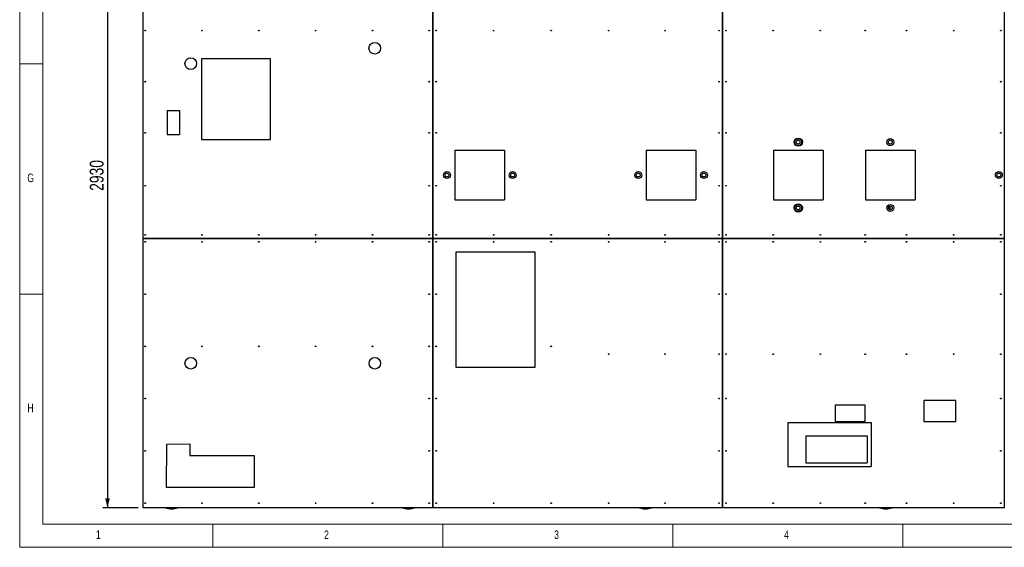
# Model space of a CAD drawing. Header units: millimetres. Extents: x 5 to 589, y 5 to 415.
# Tile 1 of 106: x 5 to 219, y 5 to 120. Entities that reach past the tile are written whole.
import ezdxf

# ---------------------------------------------------------------- set-up
doc = ezdxf.new("R2010")
doc.units = ezdxf.units.MM
doc.layers.add('COTES', color=1, linetype='Continuous')
doc.layers.add('NOTES', color=6, linetype='Continuous')
doc.layers.add('TRAIT-FORT', color=4, linetype='Continuous', lineweight=25)
doc.styles.add('SLDTEXTSTYLE0', font='TXT', dxfattribs={"width": 0.75})
doc.dimstyles.new('SLDDIMSTYLE0', dxfattribs={"dimtxt": 3, "dimasz": 2, "dimexe": 0, "dimexo": 0.0625, "dimgap": 0.75, "dimtad": 1, "dimlfac": 20, "dimrnd": 1e-09, "dimzin": 12, "dimdsep": 46, "dimtxsty": 'SLDTEXTSTYLE0', "dimsah": 1, "dimcen": 0.09, "dimadec": 0, "dimazin": 3, "dimtfac": 1, "dimtofl": 0, "dimtmove": 0, "dimatfit": 3, "dimfxl": 1, "dimfrac": 2, "dimtolj": 1, "dimtzin": 12, "dimarcsym": 0})

# ---------------------------------------------------------------- blocks, each defined once
blk = doc.blocks.new('_D_3')
at = {"layer": 'COTES', "color": 1, "transparency": 16777216}
for p, q in [((30.77, 160.1), (23.09, 160.1)), ((24.09, 160.1), (24.09, 13.6)), ((30.77, 13.6), (23.09, 13.6))]:
    blk.add_line(p, q, dxfattribs=at)
for points in [[(24.09, 160.1), (23.59, 158.1), (24.59, 158.1)], [(24.09, 13.6), (24.59, 15.6), (23.59, 15.6)]]:
    blk.add_solid(points, dxfattribs=at)
at = {"layer": 'COTES', "color": 1, "transparency": 16777216, "insert": (20.23, 82.42), "char_height": 3, "attachment_point": 1, "rotation": 90, "style": 'SLDTEXTSTYLE0'}
blk.add_mtext('2930', dxfattribs=at)

msp = doc.modelspace()

# ---------------------------------------------------------------- linework, layer by layer
at = {"color": 7, "linetype": 'Continuous', "lineweight": 18}
for p, q in [((5, 415), (5, 5)), ((10, 410), (10, 10)), ((5, 110), (10, 110)), ((10, 60), (5, 60)), ((10, 10), (584, 10)), ((47, 5), (47, 10)), ((97, 10), (97, 5)), ((147, 5), (147, 10)), ((197, 10), (197, 5)), ((5, 5), (589, 5))]:
    msp.add_line(p, q, dxfattribs=at)
at = {"layer": 'TRAIT-FORT', "color": 4, "linetype": 'Continuous', "lineweight": 25}
for p, q in [((31.77027, 160.09899), (31.77027, 72.09899)), ((94.77027, 160.09899), (94.77027, 72.09899)), ((94.77077, 72.09899), (94.77077, 160.09899)), ((157.77027, 160.09899), (157.77027, 72.09899)), ((157.77077, 72.09899), (157.77077, 160.09899)), ((219.02027, 160.09899), (219.02027, 72.09899)), ((44.52027, 111.09899), (44.52027, 93.59899)), ((59.52027, 111.09899), (44.52027, 111.09899)), ((59.52027, 93.59899), (59.52027, 111.09899)), ((37.07128, 99.89179), (39.70439, 99.89179)), ((37.07128, 99.89179), (37.07128, 94.65322)), ((39.70439, 99.89179), (39.70439, 94.65322)), ((37.07128, 94.65322), (39.70439, 94.65322)), ((44.52027, 93.59899), (59.52027, 93.59899)), ((99.61239, 91.25245), (110.40708, 91.25245)), ((99.61239, 91.25245), (99.61239, 80.45787)), ((110.40708, 91.25245), (110.40708, 80.45787)), ((141.20352, 91.25265), (141.20352, 80.45805)), ((141.20352, 91.25265), (151.99821, 91.25265)), ((151.99821, 91.25265), (151.99821, 80.45805)), ((168.82511, 91.25279), (179.6198, 91.25279)), ((168.82511, 91.25279), (168.82511, 80.45819)), ((179.6198, 91.25279), (179.6198, 80.45819)), ((188.82684, 91.25265), (188.82684, 80.45803)), ((188.82684, 91.25265), (199.62151, 91.25265)), ((199.62151, 91.25265), (199.62151, 80.45803)), ((99.61239, 80.45787), (110.40708, 80.45787)), ((141.20352, 80.45805), (151.99821, 80.45805)), ((168.82511, 80.45819), (179.6198, 80.45819)), ((188.82684, 80.45803), (199.62151, 80.45803)), ((193.84527, 78.87638), (193.84527, 78.53633)), ((194.14527, 79.11521), (194.14527, 78.2975)), ((94.77027, 72.09899), (31.77027, 72.09899)), ((31.77027, 72.09899), (31.77027, 72.09849)), ((31.77027, 72.09849), (31.77027, 13.59899)), ((31.77027, 72.09849), (94.77027, 72.09849)), ((90.52027, 72.09899), (90.52027, 72.09849)), ((90.52127, 72.09849), (90.52127, 72.09899)), ((94.77027, 72.09849), (94.77027, 13.59899)), ((157.77027, 72.09899), (94.77077, 72.09899)), ((94.77077, 13.59899), (94.77077, 72.09849)), ((94.77077, 72.09849), (157.77027, 72.09849)), ((142.02027, 72.09899), (142.02027, 72.09849)), ((142.02127, 72.09849), (142.02127, 72.09899)), ((157.77027, 72.09849), (157.77027, 13.59899)), ((219.02027, 72.09899), (157.77077, 72.09899)), ((157.77077, 72.09849), (219.02027, 72.09849)), ((157.77077, 13.59899), (157.77077, 72.09849)), ((193.27027, 72.09899), (193.27027, 72.09849)), ((193.27127, 72.09849), (193.27127, 72.09899)), ((219.02027, 72.09849), (219.02027, 13.59899)), ((99.77027, 69.09899), (99.77027, 44.09899)), ((117.02027, 69.09899), (99.77027, 69.09899)), ((117.02027, 44.09899), (117.02027, 69.09899)), ((99.77027, 44.09899), (117.02027, 44.09899)), ((208.52027, 36.84899), (201.52027, 36.84899)), ((201.52027, 36.84899), (201.52027, 32.34899)), ((208.52027, 32.34899), (208.52027, 36.84899)), ((188.77027, 35.84899), (182.27027, 35.84899)), ((182.27027, 35.84899), (182.27027, 32.34899)), ((188.77027, 32.34899), (188.77027, 35.84899)), ((171.96753, 32.10777), (190.04954, 32.10777)), ((171.96753, 32.10777), (171.96753, 22.55059)), ((182.27027, 32.34899), (188.77027, 32.34899)), ((190.04954, 32.10777), (190.04954, 22.55059)), ((201.52027, 32.34899), (208.52027, 32.34899)), ((175.91015, 29.19234), (175.91015, 23.37681)), ((175.91015, 29.19234), (189.19134, 29.19234)), ((189.19134, 29.19234), (189.19134, 23.37681)), ((36.89937, 17.96565), (36.9917, 27.38951)), ((36.9917, 27.38951), (41.99237, 27.46077)), ((41.99237, 27.46077), (41.99237, 24.95145)), ((41.99237, 24.95145), (55.96191, 24.96426)), ((55.96191, 24.96426), (55.96191, 17.96565)), ((171.96753, 22.55059), (190.04954, 22.55059)), ((175.91015, 23.37681), (189.19134, 23.37681)), ((55.96191, 17.96565), (36.89937, 17.96565)), ((94.77027, 13.59899), (31.77027, 13.59899)), ((94.77077, 13.59899), (94.77027, 13.59899)), ((157.77027, 13.59899), (94.77077, 13.59899)), ((157.77077, 13.59899), (157.77027, 13.59899)), ((219.02027, 13.59899), (157.77077, 13.59899)), ((219.02077, 13.59899), (219.02027, 13.59899))]:
    msp.add_line(p, q, dxfattribs=at)
for centre, radius in [((32.27027, 117.22076), 0.08), ((44.62027, 117.22076), 0.08), ((56.97027, 117.22076), 0.08), ((69.32027, 117.22076), 0.08), ((81.67027, 117.22076), 0.08), ((94.02027, 117.22076), 0.08), ((95.52027, 117.22076), 0.08), ((108.02027, 117.22076), 0.08), ((120.52027, 117.22076), 0.08), ((133.02027, 117.22076), 0.08), ((145.27027, 117.22076), 0.08), ((157.02027, 117.22076), 0.08), ((158.52027, 117.22076), 0.08), ((168.77027, 117.22076), 0.08), ((179.02027, 117.22076), 0.08), ((188.77027, 117.22076), 0.08), ((197.77027, 117.22076), 0.08), ((208.02027, 117.22076), 0.08), ((218.27027, 117.22076), 0.08), ((82.18415, 113.38875), 1.26996), ((42.18058, 110.05371), 1.26996), ((32.27027, 106.12782), 0.08), ((94.02027, 106.12782), 0.08), ((95.52027, 106.12782), 0.08), ((157.02027, 106.12782), 0.08), ((158.52027, 106.12782), 0.08), ((218.27027, 106.12782), 0.08), ((32.27027, 95.03488), 0.08), ((94.02027, 95.03488), 0.08), ((95.52027, 95.03488), 0.08), ((157.02027, 95.03488), 0.08), ((158.52027, 95.03488), 0.08), ((218.27027, 95.03488), 0.08), ((174.21877, 92.99339), 0.9), ((174.21877, 92.99339), 0.75), ((174.21877, 92.99339), 0.41669), ((194.22568, 92.99339), 0.75), ((194.22568, 92.99339), 0.41669), ((97.86507, 85.84987), 0.75), ((97.86507, 85.84987), 0.41669), ((112.15206, 85.84987), 0.75), ((112.15206, 85.84987), 0.41669), ((139.45237, 85.84987), 0.75), ((139.45237, 85.84987), 0.41669), ((153.7394, 85.84987), 0.75), ((153.7394, 85.84987), 0.41669), ((217.82844, 85.84987), 0.75), ((217.82844, 85.84987), 0.41669), ((32.27027, 83.53488), 0.08), ((94.02027, 83.53488), 0.08), ((95.52027, 83.53488), 0.08), ((157.02027, 83.53488), 0.08), ((158.52027, 83.53488), 0.08), ((218.27027, 83.53488), 0.08), ((174.21877, 78.70636), 0.9), ((174.21877, 78.70636), 0.75), ((194.22568, 78.70636), 0.75), ((174.21877, 78.70636), 0.41669), ((194.22568, 78.70636), 0.41669), ((32.27027, 72.84899), 0.08), ((44.62027, 72.84899), 0.08), ((56.97027, 72.84899), 0.08), ((69.32027, 72.84899), 0.08), ((81.67027, 72.84899), 0.08), ((94.02027, 72.84899), 0.08), ((95.52027, 72.84899), 0.08), ((108.02027, 72.84899), 0.08), ((120.52027, 72.84899), 0.08), ((133.02027, 72.84899), 0.08), ((145.27027, 72.84899), 0.08), ((157.02027, 72.84899), 0.08), ((158.52027, 72.84899), 0.08), ((168.77027, 72.84899), 0.08), ((179.02027, 72.84899), 0.08), ((188.77027, 72.84899), 0.08), ((197.77027, 72.84899), 0.08), ((208.02027, 72.84899), 0.08), ((218.27027, 72.84899), 0.08), ((32.27027, 71.34899), 0.08), ((44.62027, 71.34899), 0.08), ((56.97027, 71.34899), 0.08), ((69.32027, 71.34899), 0.08), ((81.67027, 71.34899), 0.08), ((94.02027, 71.34899), 0.08), ((95.52027, 71.34899), 0.08), ((108.02027, 71.34899), 0.08), ((120.52027, 71.34899), 0.08), ((133.02027, 71.34899), 0.08), ((145.27027, 71.34899), 0.08), ((157.02027, 71.34899), 0.08), ((158.52027, 71.34899), 0.08), ((168.77027, 71.34899), 0.08), ((179.02027, 71.34899), 0.08), ((188.77027, 71.34899), 0.08), ((197.77027, 71.34899), 0.08), ((208.02027, 71.34899), 0.08), ((218.27027, 71.34899), 0.08), ((32.27027, 59.99899), 0.08), ((94.02027, 59.99899), 0.08), ((95.52027, 59.99899), 0.08), ((157.02027, 59.99899), 0.08), ((158.52027, 59.99899), 0.08), ((218.27027, 59.99899), 0.08), ((32.27027, 48.64899), 0.08), ((44.62027, 48.64899), 0.08), ((56.97027, 48.64899), 0.08), ((69.32027, 48.64899), 0.08), ((81.67027, 48.64899), 0.08), ((94.02027, 48.64899), 0.08), ((95.52027, 48.64899), 0.08), ((120.52027, 48.64899), 0.08), ((42.18922, 44.96865), 1.2636), ((82.19292, 44.96864), 1.26358), ((133.02027, 46.94361), 0.08), ((145.27027, 46.94361), 0.08), ((157.02027, 46.94361), 0.08), ((158.52027, 46.94361), 0.08), ((168.77027, 46.94361), 0.08), ((179.02027, 46.94361), 0.08), ((188.77027, 46.94361), 0.08), ((197.77027, 46.94361), 0.08), ((208.02027, 46.94361), 0.08), ((218.27027, 46.94361), 0.08), ((32.27027, 37.29899), 0.08), ((94.02027, 37.29899), 0.08), ((95.52027, 37.29899), 0.08), ((157.02027, 37.29899), 0.08), ((158.52027, 37.29899), 0.08), ((218.27027, 37.29899), 0.08), ((32.27027, 25.94899), 0.08), ((94.02027, 25.94899), 0.08), ((95.52027, 25.94899), 0.08), ((157.02027, 25.94899), 0.08), ((158.52027, 25.94899), 0.08), ((218.27027, 25.94899), 0.08), ((32.27027, 14.59899), 0.08), ((44.62027, 14.59899), 0.08), ((56.97027, 14.59899), 0.08), ((69.32027, 14.59899), 0.08), ((81.67027, 14.59899), 0.08), ((94.02027, 14.59899), 0.08), ((95.52027, 14.59899), 0.08), ((108.02027, 14.59899), 0.08), ((120.52027, 14.59899), 0.08), ((133.02027, 14.59899), 0.08), ((145.27027, 14.59899), 0.08), ((157.02027, 14.59899), 0.08), ((158.52027, 14.59899), 0.08), ((168.77027, 14.59899), 0.08), ((179.02027, 14.59899), 0.08), ((188.77027, 14.59899), 0.08), ((197.77027, 14.59899), 0.08), ((208.02027, 14.59899), 0.08), ((218.27027, 14.59899), 0.08)]:
    msp.add_circle(centre, radius, dxfattribs=at)
for centre, radius, start, end in [((38.02027, 17.09899), 3.75, 248.9605302, 291.0394698), ((38.02027, 17.09899), 3.7, 251.0753556, 288.9246444), ((89.52027, 17.09899), 3.75, 248.9605302, 291.0394698), ((89.52027, 17.09899), 3.7, 251.0753556, 288.9246444), ((141.02027, 17.09899), 3.75, 248.9605302, 291.0394698), ((141.02027, 17.09899), 3.7, 251.0753556, 288.9246444), ((193.27027, 17.09899), 3.75, 248.9605302, 291.0394698), ((193.27027, 17.09899), 3.7, 251.0753556, 288.9246444)]:
    msp.add_arc(centre, radius, start, end, dxfattribs=at)

# ---------------------------------------------------------------- texts
at = {"layer": 'NOTES', "color": 211, "char_height": 1.85208, "attachment_point": 1, "style": 'SLDTEXTSTYLE0'}
for s, insert in [('G', (6.66667, 86.16802)), ('H', (6.66667, 36.16802)), ('1', (21.58334, 8.66802)), ('2', (71.16667, 8.66802)), ('3', (121.16667, 8.66802)), ('4', (171.16667, 8.66802))]:
    msp.add_mtext(s, dxfattribs=dict(at, insert=insert))

# ---------------------------------------------------------------- dimensions: what is measured, and where the dimension line sits
at = {"layer": 'COTES', "color": 1}
dim = msp.add_linear_dim(base=(24.09255, 13.59899), p1=(31.77027, 160.09899), p2=(31.77027, 13.59899), angle=90, dimstyle='SLDDIMSTYLE0', dxfattribs=at)
dim.commit()
dim.dimension.update_dxf_attribs({"geometry": '_D_3', "text_midpoint": (24.09255, 86.84899), "dimtype": 160})

doc.saveas('drawing.dxf')
